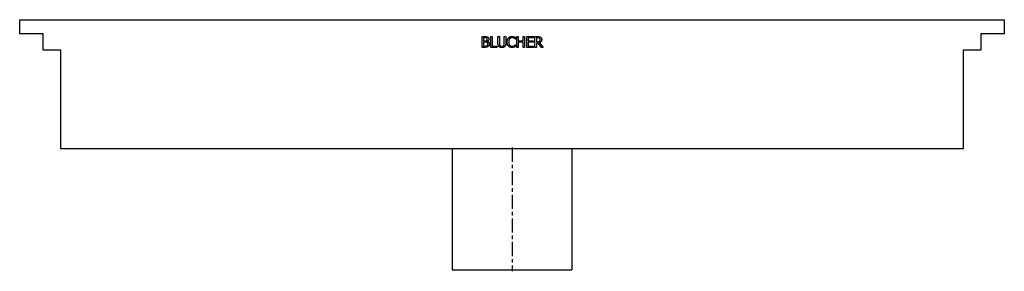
# Model space of a CAD drawing. Extents: x -16.5 to 16.5, y 0 to 8.4.
import ezdxf

# ---------------------------------------------------------------- set-up
doc = ezdxf.new("R2010")
doc.units = 0
doc.header["$MEASUREMENT"] = 0
doc.linetypes.add('CHAIN', pattern=[0.7087, 0.4724, -0.0591, 0.1181, -0.0591])
doc.layers.get('0').update_dxf_attribs({"linetype": 'CONTINUOUS'})

msp = doc.modelspace()

# ---------------------------------------------------------------- linework, layer by layer
for p, q in [((-16.476, 8.386), (16.476, 8.386)), ((-16.476, 7.914), (-16.476, 8.386)), ((16.476, 8.386), (16.476, 7.914)), ((-15.689, 7.914), (-16.476, 7.914)), ((-15.689, 7.362), (-15.689, 7.914)), ((15.689, 7.914), (15.689, 7.362)), ((16.476, 7.914), (15.689, 7.914)), ((-1.003, 7.459), (-1.003, 7.819)), ((-1.003, 7.819), (-0.908, 7.819)), ((-0.955, 7.778), (-0.955, 7.672)), ((-0.909, 7.778), (-0.955, 7.778)), ((-0.955, 7.672), (-0.901, 7.672)), ((-0.955, 7.632), (-0.955, 7.499)), ((-0.901, 7.632), (-0.955, 7.632)), ((-0.826, 7.66), (-0.826, 7.659)), ((-0.711, 7.459), (-0.711, 7.819)), ((-0.711, 7.819), (-0.664, 7.819)), ((-0.664, 7.819), (-0.664, 7.501)), ((-0.47, 7.594), (-0.47, 7.819)), ((-0.47, 7.819), (-0.422, 7.819)), ((-0.422, 7.819), (-0.422, 7.594)), ((-0.257, 7.819), (-0.209, 7.819)), ((-0.257, 7.593), (-0.257, 7.819)), ((-0.209, 7.819), (-0.209, 7.594)), ((0.112, 7.737), (0.108, 7.737)), ((0.112, 7.795), (0.112, 7.737)), ((0.157, 7.819), (0.205, 7.819)), ((0.157, 7.459), (0.157, 7.819)), ((0.205, 7.819), (0.205, 7.677)), ((0.205, 7.677), (0.37, 7.677)), ((0.205, 7.635), (0.205, 7.459)), ((0.37, 7.635), (0.205, 7.635)), ((0.37, 7.677), (0.37, 7.819)), ((0.37, 7.819), (0.418, 7.819)), ((0.37, 7.459), (0.37, 7.635)), ((0.418, 7.819), (0.418, 7.459)), ((0.491, 7.819), (0.716, 7.819)), ((0.491, 7.459), (0.491, 7.819)), ((0.539, 7.776), (0.539, 7.677)), ((0.716, 7.776), (0.539, 7.776)), ((0.539, 7.677), (0.704, 7.677)), ((0.704, 7.635), (0.539, 7.635)), ((0.539, 7.635), (0.539, 7.501)), ((0.704, 7.677), (0.704, 7.635)), ((0.716, 7.819), (0.716, 7.776)), ((0.769, 7.459), (0.769, 7.819)), ((0.769, 7.819), (0.862, 7.819)), ((0.864, 7.777), (0.817, 7.777)), ((0.817, 7.777), (0.817, 7.642)), ((0.817, 7.642), (0.859, 7.642)), ((0.817, 7.602), (0.817, 7.459)), ((0.872, 7.602), (0.817, 7.602)), ((0.985, 7.459), (0.872, 7.602)), ((0.919, 7.615), (1.047, 7.459)), ((-15.098, 7.362), (-15.689, 7.362)), ((-15.098, 4.055), (-15.098, 7.362)), ((-0.9, 7.459), (-1.003, 7.459)), ((-0.955, 7.499), (-0.916, 7.499)), ((-0.503, 7.459), (-0.711, 7.459)), ((-0.664, 7.501), (-0.503, 7.501)), ((-0.503, 7.501), (-0.503, 7.459)), ((0.109, 7.54), (0.112, 7.54)), ((0.112, 7.54), (0.112, 7.483)), ((0.205, 7.459), (0.157, 7.459)), ((0.418, 7.459), (0.37, 7.459)), ((0.716, 7.459), (0.491, 7.459)), ((0.539, 7.501), (0.716, 7.501)), ((0.716, 7.501), (0.716, 7.459)), ((0.817, 7.459), (0.769, 7.459)), ((1.047, 7.459), (0.985, 7.459)), ((15.098, 7.362), (15.098, 4.055)), ((15.689, 7.362), (15.098, 7.362)), ((15.098, 4.055), (-15.098, 4.055)), ((-2, 4.055), (-2, 0)), ((2, 4.055), (2, 0)), ((-2, 0), (2, 0))]:
    msp.add_line(p, q)
at = {"linetype": 'CHAIN'}
msp.add_line((0, 4.1), (0, -0.045), dxfattribs=at)
for points in [[(-0.844, 7.768), (-0.856, 7.775), (-0.884, 7.778), (-0.909, 7.778)], [(-0.908, 7.819), (-0.869, 7.819), (-0.831, 7.814), (-0.813, 7.804)], [(-0.901, 7.672), (-0.879, 7.672), (-0.857, 7.677), (-0.846, 7.684)], [(-0.838, 7.623), (-0.849, 7.629), (-0.876, 7.632), (-0.901, 7.632)], [(-0.846, 7.684), (-0.835, 7.691), (-0.826, 7.714), (-0.826, 7.731)], [(-0.826, 7.731), (-0.826, 7.744), (-0.835, 7.763), (-0.844, 7.768)], [(-0.809, 7.567), (-0.809, 7.588), (-0.821, 7.614), (-0.838, 7.623)], [(-0.776, 7.737), (-0.776, 7.712), (-0.803, 7.672), (-0.826, 7.66)], [(-0.826, 7.659), (-0.794, 7.65), (-0.759, 7.604), (-0.759, 7.569)], [(-0.813, 7.804), (-0.794, 7.794), (-0.776, 7.76), (-0.776, 7.737)], [(-0.435, 7.484), (-0.454, 7.503), (-0.47, 7.555), (-0.47, 7.594)], [(-0.422, 7.594), (-0.422, 7.569), (-0.415, 7.535), (-0.406, 7.521)], [(-0.272, 7.521), (-0.263, 7.535), (-0.257, 7.569), (-0.257, 7.593)], [(-0.209, 7.594), (-0.209, 7.556), (-0.224, 7.503), (-0.243, 7.484)], [(-0.161, 7.638), (-0.161, 7.684), (-0.138, 7.751), (-0.116, 7.775)], [(-0.116, 7.499), (-0.137, 7.523), (-0.161, 7.593), (-0.161, 7.638)], [(-0.116, 7.775), (-0.094, 7.8), (-0.035, 7.825), (0.001, 7.825)], [(-0.079, 7.747), (-0.094, 7.729), (-0.111, 7.673), (-0.111, 7.638)], [(-0.111, 7.638), (-0.111, 7.601), (-0.093, 7.548), (-0.078, 7.529)], [(0.001, 7.784), (-0.022, 7.784), (-0.063, 7.765), (-0.079, 7.747)], [(0.001, 7.825), (0.019, 7.825), (0.051, 7.82), (0.064, 7.816)], [(0.068, 7.767), (0.054, 7.775), (0.022, 7.784), (0.001, 7.784)], [(0.064, 7.816), (0.076, 7.812), (0.1, 7.801), (0.112, 7.795)], [(0.108, 7.737), (0.102, 7.743), (0.082, 7.759), (0.068, 7.767)], [(0.859, 7.642), (0.879, 7.642), (0.912, 7.649), (0.924, 7.66)], [(0.862, 7.819), (0.893, 7.819), (0.934, 7.812), (0.953, 7.8)], [(0.921, 7.765), (0.911, 7.772), (0.884, 7.777), (0.864, 7.777)], [(0.994, 7.721), (0.994, 7.681), (0.954, 7.628), (0.919, 7.615)], [(0.944, 7.717), (0.944, 7.733), (0.933, 7.757), (0.921, 7.765)], [(0.924, 7.66), (0.934, 7.67), (0.944, 7.698), (0.944, 7.717)], [(0.953, 7.8), (0.972, 7.787), (0.994, 7.749), (0.994, 7.721)], [(-0.916, 7.499), (-0.885, 7.499), (-0.849, 7.505), (-0.835, 7.515)], [(-0.796, 7.488), (-0.817, 7.472), (-0.863, 7.459), (-0.9, 7.459)], [(-0.835, 7.515), (-0.821, 7.524), (-0.809, 7.548), (-0.809, 7.567)], [(-0.759, 7.569), (-0.759, 7.542), (-0.779, 7.501), (-0.796, 7.488)], [(-0.339, 7.451), (-0.371, 7.451), (-0.418, 7.468), (-0.435, 7.484)], [(-0.406, 7.521), (-0.397, 7.507), (-0.363, 7.492), (-0.339, 7.492)], [(-0.339, 7.492), (-0.317, 7.492), (-0.282, 7.507), (-0.272, 7.521)], [(-0.243, 7.484), (-0.261, 7.467), (-0.306, 7.451), (-0.339, 7.451)], [(0, 7.452), (-0.035, 7.452), (-0.094, 7.476), (-0.116, 7.499)], [(-0.078, 7.529), (-0.063, 7.512), (-0.022, 7.494), (0.001, 7.494)], [(0.064, 7.463), (0.049, 7.457), (0.022, 7.452), (0, 7.452)], [(0.001, 7.494), (0.021, 7.494), (0.057, 7.504), (0.07, 7.511)], [(0.112, 7.483), (0.1, 7.478), (0.079, 7.467), (0.064, 7.463)], [(0.07, 7.511), (0.084, 7.519), (0.103, 7.535), (0.109, 7.54)]]:
    msp.add_open_spline(points, degree=2)

doc.saveas('drawing.dxf')
